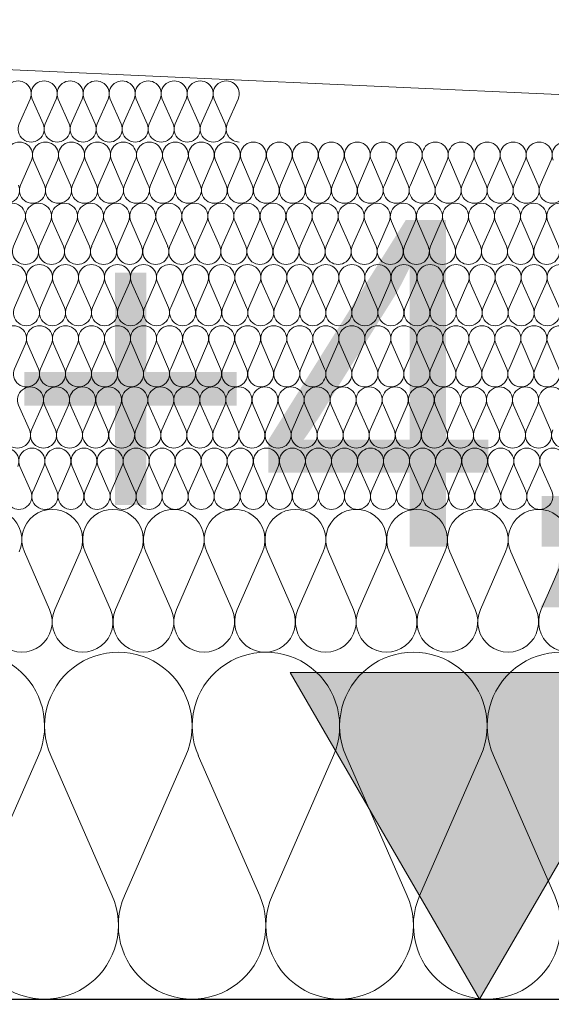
# Model space of a CAD drawing. Extents: x -686885 to -413214, y -23370 to 153194.
# Tile 26 of 145: x -653107 to -652847, y -7972 to -7490. Entities that reach past the tile are written whole.
import ezdxf

# ---------------------------------------------------------------- set-up
doc = ezdxf.new("R2010")
doc.units = 0
doc.header["$MEASUREMENT"] = 0
for name, color, linetype, lineweight in [('Arch stropy_Nr_Pióra__1', 7, 'Continuous', 25), ('INWENT KONST. DREWNIANA_Nr_Pióra__21', 7, 'Continuous', 9), ('INWENT WYMIARY_Nr_Pióra__21', 7, 'Continuous', 9), ('INWENT WYMIARY_Nr_Pióra__5', 7, 'Continuous', 13)]:
    doc.layers.add(name, color=color, linetype=linetype, lineweight=lineweight)
doc.layers.add('Inwent Izolacje', color=7, linetype='Continuous')
doc.layers.add('INWENT WYMIARY', color=7, linetype='Continuous')
doc.layers.add('Inwent Izolacje_Nr_Pióra__2', color=7, linetype='Continuous', lineweight=13, true_color=0x7f7f7f)
doc.styles.add('GENERATED_STYLE_1', font='txt')
doc.dimstyles.new('GENERATED_STYLE__9', dxfattribs={"dimtxt": 160.000002, "dimasz": 110.144928, "dimexe": 0.18, "dimexo": 40, "dimgap": 0.09, "dimtad": 1, "dimtih": 1, "dimtoh": 1, "dimdec": 0, "dimzin": 0, "dimdsep": 46, "dimtxsty": 'GENERATED_STYLE_1', "dimblk": 'ARROWHEAD_5', "dimblk1": 'ARROWHEAD_5', "dimblk2": 'ARROWHEAD_5', "dimcen": 0.09, "dimclrd": 7, "dimclre": 7, "dimclrt": 7, "dimazin": 0, "dimtfac": 1, "dimtdec": 4, "dimtmove": 0, "dimatfit": 3, "dimfxl": 0, "dimtolj": 1, "dimtzin": 0, "dimarcsym": 0})

# ---------------------------------------------------------------- blocks, each defined once
blk = doc.blocks.new('Izolacja cieplna 14_13', base_point=(-647529.55, -7969.58))
at = {"layer": 'Inwent Izolacje_Nr_Pióra__2', "linetype": 'Continuous'}
for p, q in [((-653097.8, -7850.24), (-653127.86, -7918.92)), ((-653061.66, -7918.92), (-653091.73, -7850.24)), ((-653025.52, -7850.24), (-653055.59, -7918.92)), ((-652989.38, -7918.92), (-653019.45, -7850.24)), ((-652953.25, -7850.24), (-652983.31, -7918.92)), ((-652917.11, -7918.92), (-652947.18, -7850.24)), ((-652880.97, -7850.24), (-652911.04, -7918.92)), ((-652844.83, -7918.92), (-652874.9, -7850.24))]:
    blk.add_line(p, q, dxfattribs=at)
for centre, start_param, end_param in [((-653130.9, -7835.73), 1.158003, 5.125183), ((-653058.62, -7835.73), 1.158003, 5.125183), ((-652986.35, -7835.73), 1.158003, 5.125183), ((-652914.07, -7835.73), 1.158003, 5.125183), ((-652841.8, -7835.73), 1.158003, 5.125183), ((-653094.76, -7933.42), 4.299595, 8.266774), ((-653022.49, -7933.42), 4.299595, 8.266774), ((-652950.21, -7933.42), 4.299595, 8.266774), ((-652877.94, -7933.42), 4.299595, 8.266774)]:
    blk.add_ellipse(centre, major_axis=(0, -36.15), ratio=0.999515, start_param=start_param, end_param=end_param, dxfattribs=at)
blk = doc.blocks.new('Izolacja cieplna 14_14', base_point=(-648399.55, -7799.58))
at = {"layer": 'Inwent Izolacje_Nr_Pióra__2', "linetype": 'Continuous'}
for p, q in [((-653092.29, -7778.72), (-653104.69, -7750.44)), ((-653077.4, -7750.44), (-653089.79, -7778.72)), ((-653062.51, -7778.72), (-653074.9, -7750.44)), ((-653047.61, -7750.44), (-653060, -7778.72)), ((-653032.72, -7778.72), (-653045.11, -7750.44)), ((-653017.83, -7750.44), (-653030.22, -7778.72)), ((-653002.93, -7778.72), (-653015.32, -7750.44)), ((-652988.04, -7750.44), (-653000.43, -7778.72)), ((-652973.14, -7778.72), (-652985.54, -7750.44)), ((-652958.25, -7750.44), (-652970.64, -7778.72)), ((-652943.36, -7778.72), (-652955.75, -7750.44)), ((-652928.46, -7750.44), (-652940.86, -7778.72)), ((-652913.57, -7778.72), (-652925.96, -7750.44)), ((-652898.68, -7750.44), (-652911.07, -7778.72)), ((-652883.78, -7778.72), (-652896.17, -7750.44)), ((-652868.89, -7750.44), (-652881.28, -7778.72)), ((-652854, -7778.72), (-652866.39, -7750.44)), ((-652839.1, -7750.44), (-652851.49, -7778.72))]:
    blk.add_line(p, q, dxfattribs=at)
for centre, start_param, end_param in [((-653120.83, -7744.47), 2.728799, 6.695979), ((-653091.04, -7744.47), 2.728799, 6.695979), ((-653061.26, -7744.47), 2.728799, 6.695979), ((-653031.47, -7744.47), 2.728799, 6.695979), ((-653001.68, -7744.47), 2.728799, 6.695979), ((-652971.89, -7744.47), 2.728799, 6.695979), ((-652942.11, -7744.47), 2.728799, 6.695979), ((-652912.32, -7744.47), 2.728799, 6.695979), ((-652882.53, -7744.47), 2.728799, 6.695979), ((-652852.74, -7744.47), 2.728799, 6.695979), ((-653105.94, -7784.69), 5.870392, 9.837571), ((-653076.15, -7784.69), 5.870392, 9.837571), ((-653046.36, -7784.69), 5.870392, 9.837571), ((-653016.57, -7784.69), 5.870392, 9.837571), ((-652986.79, -7784.69), 5.870392, 9.837571), ((-652957, -7784.69), 5.870392, 9.837571), ((-652927.21, -7784.69), 5.870392, 9.837571), ((-652897.43, -7784.69), 5.870392, 9.837571), ((-652867.64, -7784.69), 5.870392, 9.837571), ((-652837.85, -7784.69), 5.870392, 9.837571)]:
    blk.add_ellipse(centre, major_axis=(-14.89, 0), ratio=0.999587, start_param=start_param, end_param=end_param, dxfattribs=at)
blk = doc.blocks.new('Izolacja cieplna 14_15', base_point=(-649049.55, -7729.58))
at = {"layer": 'Inwent Izolacje_Nr_Pióra__2', "linetype": 'Continuous'}
for p, q in [((-653101.52, -7720.64), (-653106.83, -7708.52)), ((-653095.14, -7708.52), (-653100.45, -7720.64)), ((-653088.76, -7720.64), (-653094.07, -7708.52)), ((-653082.38, -7708.52), (-653087.69, -7720.64)), ((-653076, -7720.64), (-653081.31, -7708.52)), ((-653069.62, -7708.52), (-653074.93, -7720.64)), ((-653063.24, -7720.64), (-653068.55, -7708.52)), ((-653056.86, -7708.52), (-653062.17, -7720.64)), ((-653050.48, -7720.64), (-653055.79, -7708.52)), ((-653044.1, -7708.52), (-653049.41, -7720.64)), ((-653037.72, -7720.64), (-653043.03, -7708.52)), ((-653031.34, -7708.52), (-653036.65, -7720.64)), ((-653024.96, -7720.64), (-653030.27, -7708.52)), ((-653018.58, -7708.52), (-653023.89, -7720.64)), ((-653012.2, -7720.64), (-653017.51, -7708.52)), ((-653005.82, -7708.52), (-653011.13, -7720.64)), ((-652999.44, -7720.64), (-653004.75, -7708.52)), ((-652993.06, -7708.52), (-652998.37, -7720.64)), ((-652986.68, -7720.64), (-652991.99, -7708.52)), ((-652980.3, -7708.52), (-652985.61, -7720.64)), ((-652973.92, -7720.64), (-652979.23, -7708.52)), ((-652967.54, -7708.52), (-652972.85, -7720.64)), ((-652961.16, -7720.64), (-652966.47, -7708.52)), ((-652954.78, -7708.52), (-652960.09, -7720.64)), ((-652948.4, -7720.64), (-652953.71, -7708.52)), ((-652942.02, -7708.52), (-652947.33, -7720.64)), ((-652935.64, -7720.64), (-652940.94, -7708.52)), ((-652929.26, -7708.52), (-652934.56, -7720.64)), ((-652922.88, -7720.64), (-652928.18, -7708.52)), ((-652916.5, -7708.52), (-652921.8, -7720.64)), ((-652910.12, -7720.64), (-652915.42, -7708.52)), ((-652903.74, -7708.52), (-652909.04, -7720.64)), ((-652897.36, -7720.64), (-652902.66, -7708.52)), ((-652890.98, -7708.52), (-652896.28, -7720.64)), ((-652884.59, -7720.64), (-652889.9, -7708.52)), ((-652878.21, -7708.52), (-652883.52, -7720.64)), ((-652871.83, -7720.64), (-652877.14, -7708.52)), ((-652865.45, -7708.52), (-652870.76, -7720.64)), ((-652859.07, -7720.64), (-652864.38, -7708.52)), ((-652852.69, -7708.52), (-652858, -7720.64)), ((-652846.31, -7720.64), (-652851.62, -7708.52))]:
    blk.add_line(p, q, dxfattribs=at)
for centre, start_param, end_param in [((-653113.75, -7705.96), 1.158003, 5.125183), ((-653100.99, -7705.96), 1.158003, 5.125183), ((-653088.23, -7705.96), 1.158003, 5.125183), ((-653075.47, -7705.96), 1.158003, 5.125183), ((-653062.7, -7705.96), 1.158003, 5.125183), ((-653049.94, -7705.96), 1.158003, 5.125183), ((-653037.18, -7705.96), 1.158003, 5.125183), ((-653024.42, -7705.96), 1.158003, 5.125183), ((-653011.66, -7705.96), 1.158003, 5.125183), ((-652998.9, -7705.96), 1.158003, 5.125183), ((-652986.14, -7705.96), 1.158003, 5.125183), ((-652973.38, -7705.96), 1.158003, 5.125183), ((-652960.62, -7705.96), 1.158003, 5.125183), ((-652947.86, -7705.96), 1.158003, 5.125183), ((-652935.1, -7705.96), 1.158003, 5.125183), ((-652922.34, -7705.96), 1.158003, 5.125183), ((-652909.58, -7705.96), 1.158003, 5.125183), ((-652896.82, -7705.96), 1.158003, 5.125183), ((-652884.06, -7705.96), 1.158003, 5.125183), ((-652871.3, -7705.96), 1.158003, 5.125183), ((-652858.54, -7705.96), 1.158003, 5.125183), ((-652845.78, -7705.96), 1.158003, 5.125183), ((-653107.37, -7723.2), 4.299595, 8.266774), ((-653094.61, -7723.2), 4.299595, 8.266774), ((-653081.85, -7723.2), 4.299595, 8.266774), ((-653069.08, -7723.2), 4.299595, 8.266774), ((-653056.32, -7723.2), 4.299595, 8.266774), ((-653043.56, -7723.2), 4.299595, 8.266774), ((-653030.8, -7723.2), 4.299595, 8.266774), ((-653018.04, -7723.2), 4.299595, 8.266774), ((-653005.28, -7723.2), 4.299595, 8.266774), ((-652992.52, -7723.2), 4.299595, 8.266774), ((-652979.76, -7723.2), 4.299595, 8.266774), ((-652967, -7723.2), 4.299595, 8.266774), ((-652954.24, -7723.2), 4.299595, 8.266774), ((-652941.48, -7723.2), 4.299595, 8.266774), ((-652928.72, -7723.2), 4.299595, 8.266774), ((-652915.96, -7723.2), 4.299595, 8.266774), ((-652903.2, -7723.2), 4.299595, 8.266774), ((-652890.44, -7723.2), 4.299595, 8.266774), ((-652877.68, -7723.2), 4.299595, 8.266774), ((-652864.92, -7723.2), 4.299595, 8.266774), ((-652852.16, -7723.2), 4.299595, 8.266774)]:
    blk.add_ellipse(centre, major_axis=(0, -6.38), ratio=0.999979, start_param=start_param, end_param=end_param, dxfattribs=at)
blk = doc.blocks.new('Izolacja cieplna 14_16', base_point=(-649699.55, -7699.58))
at = {"layer": 'Inwent Izolacje_Nr_Pióra__2', "linetype": 'Continuous'}
for p, q in [((-653102.22, -7690.64), (-653107.53, -7678.52)), ((-653095.83, -7678.52), (-653101.15, -7690.64)), ((-653089.45, -7690.64), (-653094.76, -7678.52)), ((-653083.07, -7678.52), (-653088.38, -7690.64)), ((-653076.69, -7690.64), (-653082, -7678.52)), ((-653070.3, -7678.52), (-653075.61, -7690.64)), ((-653063.92, -7690.64), (-653069.23, -7678.52)), ((-653057.54, -7678.52), (-653062.85, -7690.64)), ((-653051.15, -7690.64), (-653056.46, -7678.52)), ((-653044.77, -7678.52), (-653050.08, -7690.64)), ((-653038.39, -7690.64), (-653043.7, -7678.52)), ((-653032, -7678.52), (-653037.32, -7690.64)), ((-653025.62, -7690.64), (-653030.93, -7678.52)), ((-653019.24, -7678.52), (-653024.55, -7690.64)), ((-653012.86, -7690.64), (-653018.17, -7678.52)), ((-653006.47, -7678.52), (-653011.78, -7690.64)), ((-653000.09, -7690.64), (-653005.4, -7678.52)), ((-652993.71, -7678.52), (-652999.02, -7690.64)), ((-652987.32, -7690.64), (-652992.63, -7678.52)), ((-652980.94, -7678.52), (-652986.25, -7690.64)), ((-652974.56, -7690.64), (-652979.87, -7678.52)), ((-652968.18, -7678.52), (-652973.49, -7690.64)), ((-652961.79, -7690.64), (-652967.1, -7678.52)), ((-652955.41, -7678.52), (-652960.72, -7690.64)), ((-652949.03, -7690.64), (-652954.34, -7678.52)), ((-652942.64, -7678.52), (-652947.95, -7690.64)), ((-652936.26, -7690.64), (-652941.57, -7678.52)), ((-652929.88, -7678.52), (-652935.19, -7690.64)), ((-652923.49, -7690.64), (-652928.8, -7678.52)), ((-652917.11, -7678.52), (-652922.42, -7690.64)), ((-652910.73, -7690.64), (-652916.04, -7678.52)), ((-652904.35, -7678.52), (-652909.66, -7690.64)), ((-652897.96, -7690.64), (-652903.27, -7678.52)), ((-652891.58, -7678.52), (-652896.89, -7690.64)), ((-652885.2, -7690.64), (-652890.51, -7678.52)), ((-652878.81, -7678.52), (-652884.12, -7690.64)), ((-652872.43, -7690.64), (-652877.74, -7678.52)), ((-652866.05, -7678.52), (-652871.36, -7690.64)), ((-652859.66, -7690.64), (-652864.97, -7678.52)), ((-652853.28, -7678.52), (-652858.59, -7690.64)), ((-652846.9, -7690.64), (-652852.21, -7678.52))]:
    blk.add_line(p, q, dxfattribs=at)
for centre, start_param, end_param in [((-653101.68, -7675.96), 2.728799, 6.695979), ((-653088.92, -7675.96), 2.728799, 6.695979), ((-653076.15, -7675.96), 2.728799, 6.695979), ((-653063.38, -7675.96), 2.728799, 6.695979), ((-653050.62, -7675.96), 2.728799, 6.695979), ((-653037.85, -7675.96), 2.728799, 6.695979), ((-653025.09, -7675.96), 2.728799, 6.695979), ((-653012.32, -7675.96), 2.728799, 6.695979), ((-652999.55, -7675.96), 2.728799, 6.695979), ((-652986.79, -7675.96), 2.728799, 6.695979), ((-652974.02, -7675.96), 2.728799, 6.695979), ((-652961.26, -7675.96), 2.728799, 6.695979), ((-652948.49, -7675.96), 2.728799, 6.695979), ((-652935.72, -7675.96), 2.728799, 6.695979), ((-652922.96, -7675.96), 2.728799, 6.695979), ((-652910.19, -7675.96), 2.728799, 6.695979), ((-652897.43, -7675.96), 2.728799, 6.695979), ((-652884.66, -7675.96), 2.728799, 6.695979), ((-652871.89, -7675.96), 2.728799, 6.695979), ((-652859.13, -7675.96), 2.728799, 6.695979), ((-652846.36, -7675.96), 2.728799, 6.695979), ((-653108.06, -7693.2), 5.870392, 9.837571), ((-653095.3, -7693.2), 5.870392, 9.837571), ((-653082.53, -7693.2), 5.870392, 9.837571), ((-653069.77, -7693.2), 5.870392, 9.837571), ((-653057, -7693.2), 5.870392, 9.837571), ((-653044.23, -7693.2), 5.870392, 9.837571), ((-653031.47, -7693.2), 5.870392, 9.837571), ((-653018.7, -7693.2), 5.870392, 9.837571), ((-653005.94, -7693.2), 5.870392, 9.837571), ((-652993.17, -7693.2), 5.870392, 9.837571), ((-652980.4, -7693.2), 5.870392, 9.837571), ((-652967.64, -7693.2), 5.870392, 9.837571), ((-652954.87, -7693.2), 5.870392, 9.837571), ((-652942.11, -7693.2), 5.870392, 9.837571), ((-652929.34, -7693.2), 5.870392, 9.837571), ((-652916.57, -7693.2), 5.870392, 9.837571), ((-652903.81, -7693.2), 5.870392, 9.837571), ((-652891.04, -7693.2), 5.870392, 9.837571), ((-652878.28, -7693.2), 5.870392, 9.837571), ((-652865.51, -7693.2), 5.870392, 9.837571), ((-652852.75, -7693.2), 5.870392, 9.837571), ((-652839.98, -7693.2), 5.870392, 9.837571)]:
    blk.add_ellipse(centre, major_axis=(-6.38, 0), ratio=0.999587, start_param=start_param, end_param=end_param, dxfattribs=at)
blk = doc.blocks.new('Izolacja cieplna 14_17', base_point=(-650349.55, -7669.58))
at = {"layer": 'Inwent Izolacje_Nr_Pióra__2', "linetype": 'Continuous'}
for p, q in [((-653104.19, -7648.52), (-653109.49, -7660.64)), ((-653097.81, -7660.64), (-653103.12, -7648.52)), ((-653091.44, -7648.52), (-653096.74, -7660.64)), ((-653085.06, -7660.64), (-653090.37, -7648.52)), ((-653078.69, -7648.52), (-653083.99, -7660.64)), ((-653072.31, -7660.64), (-653077.62, -7648.52)), ((-653065.94, -7648.52), (-653071.24, -7660.64)), ((-653059.56, -7660.64), (-653064.87, -7648.52)), ((-653053.19, -7648.52), (-653058.49, -7660.64)), ((-653046.81, -7660.64), (-653052.11, -7648.52)), ((-653040.44, -7648.52), (-653045.74, -7660.64)), ((-653034.06, -7660.64), (-653039.36, -7648.52)), ((-653027.68, -7648.52), (-653032.99, -7660.64)), ((-653021.31, -7660.64), (-653026.61, -7648.52)), ((-653014.93, -7648.52), (-653020.24, -7660.64)), ((-653008.56, -7660.64), (-653013.86, -7648.52)), ((-653002.18, -7648.52), (-653007.49, -7660.64)), ((-652995.81, -7660.64), (-653001.11, -7648.52)), ((-652989.43, -7648.52), (-652994.74, -7660.64)), ((-652983.06, -7660.64), (-652988.36, -7648.52)), ((-652976.68, -7648.52), (-652981.99, -7660.64)), ((-652970.31, -7660.64), (-652975.61, -7648.52)), ((-652963.93, -7648.52), (-652969.24, -7660.64)), ((-652957.56, -7660.64), (-652962.86, -7648.52)), ((-652951.18, -7648.52), (-652956.49, -7660.64)), ((-652944.81, -7660.64), (-652950.11, -7648.52)), ((-652938.43, -7648.52), (-652943.74, -7660.64)), ((-652932.06, -7660.64), (-652937.36, -7648.52)), ((-652925.68, -7648.52), (-652930.99, -7660.64)), ((-652919.31, -7660.64), (-652924.61, -7648.52)), ((-652912.93, -7648.52), (-652918.23, -7660.64)), ((-652906.56, -7660.64), (-652911.86, -7648.52)), ((-652900.18, -7648.52), (-652905.48, -7660.64)), ((-652893.81, -7660.64), (-652899.11, -7648.52)), ((-652887.43, -7648.52), (-652892.73, -7660.64)), ((-652881.05, -7660.64), (-652886.36, -7648.52)), ((-652874.68, -7648.52), (-652879.98, -7660.64)), ((-652868.3, -7660.64), (-652873.61, -7648.52)), ((-652861.93, -7648.52), (-652867.23, -7660.64)), ((-652855.55, -7660.64), (-652860.86, -7648.52)), ((-652849.18, -7648.52), (-652854.48, -7660.64)), ((-652842.8, -7660.64), (-652848.11, -7648.52))]:
    blk.add_line(p, q, dxfattribs=at)
for centre, start_param, end_param in [((-653110.03, -7645.96), 1.158003, 5.125183), ((-653097.28, -7645.96), 1.158003, 5.125183), ((-653084.53, -7645.96), 1.158003, 5.125183), ((-653071.78, -7645.96), 1.158003, 5.125183), ((-653059.03, -7645.96), 1.158003, 5.125183), ((-653046.27, -7645.96), 1.158003, 5.125183), ((-653033.52, -7645.96), 1.158003, 5.125183), ((-653020.77, -7645.96), 1.158003, 5.125183), ((-653008.02, -7645.96), 1.158003, 5.125183), ((-652995.27, -7645.96), 1.158003, 5.125183), ((-652982.52, -7645.96), 1.158003, 5.125183), ((-652969.77, -7645.96), 1.158003, 5.125183), ((-652957.02, -7645.96), 1.158003, 5.125183), ((-652944.27, -7645.96), 1.158003, 5.125183), ((-652931.52, -7645.96), 1.158003, 5.125183), ((-652918.77, -7645.96), 1.158003, 5.125183), ((-652906.02, -7645.96), 1.158003, 5.125183), ((-652893.27, -7645.96), 1.158003, 5.125183), ((-652880.52, -7645.96), 1.158003, 5.125183), ((-652867.77, -7645.96), 1.158003, 5.125183), ((-652855.02, -7645.96), 1.158003, 5.125183), ((-652842.27, -7645.96), 1.158003, 5.125183), ((-653103.65, -7663.2), 4.299595, 8.266774), ((-653090.9, -7663.2), 4.299595, 8.266774), ((-653078.15, -7663.2), 4.299595, 8.266774), ((-653065.4, -7663.2), 4.299595, 8.266774), ((-653052.65, -7663.2), 4.299595, 8.266774), ((-653039.9, -7663.2), 4.299595, 8.266774), ((-653027.15, -7663.2), 4.299595, 8.266774), ((-653014.4, -7663.2), 4.299595, 8.266774), ((-653001.65, -7663.2), 4.299595, 8.266774), ((-652988.9, -7663.2), 4.299595, 8.266774), ((-652976.15, -7663.2), 4.299595, 8.266774), ((-652963.4, -7663.2), 4.299595, 8.266774), ((-652950.65, -7663.2), 4.299595, 8.266774), ((-652937.9, -7663.2), 4.299595, 8.266774), ((-652925.15, -7663.2), 4.299595, 8.266774), ((-652912.4, -7663.2), 4.299595, 8.266774), ((-652899.64, -7663.2), 4.299595, 8.266774), ((-652886.89, -7663.2), 4.299595, 8.266774), ((-652874.14, -7663.2), 4.299595, 8.266774), ((-652861.39, -7663.2), 4.299595, 8.266774), ((-652848.64, -7663.2), 4.299595, 8.266774)]:
    blk.add_ellipse(centre, major_axis=(0, -6.38), ratio=0.999198, start_param=start_param, end_param=end_param, dxfattribs=at)
blk = doc.blocks.new('Izolacja cieplna 14_18', base_point=(-651049.55, -7639.58))
at = {"layer": 'Inwent Izolacje_Nr_Pióra__2', "linetype": 'Continuous'}
for p, q in [((-653104.23, -7618.52), (-653109.54, -7630.64)), ((-653097.85, -7630.64), (-653103.16, -7618.52)), ((-653091.47, -7618.52), (-653096.78, -7630.64)), ((-653085.09, -7630.64), (-653090.4, -7618.52)), ((-653078.71, -7618.52), (-653084.02, -7630.64)), ((-653072.33, -7630.64), (-653077.64, -7618.52)), ((-653065.95, -7618.52), (-653071.26, -7630.64)), ((-653059.57, -7630.64), (-653064.88, -7618.52)), ((-653053.19, -7618.52), (-653058.5, -7630.64)), ((-653046.81, -7630.64), (-653052.12, -7618.52)), ((-653040.43, -7618.52), (-653045.74, -7630.64)), ((-653034.06, -7630.64), (-653039.36, -7618.52)), ((-653027.68, -7618.52), (-653032.98, -7630.64)), ((-653021.3, -7630.64), (-653026.6, -7618.52)), ((-653014.92, -7618.52), (-653020.22, -7630.64)), ((-653008.54, -7630.64), (-653013.85, -7618.52)), ((-653002.16, -7618.52), (-653007.47, -7630.64)), ((-652995.78, -7630.64), (-653001.09, -7618.52)), ((-652989.4, -7618.52), (-652994.71, -7630.64)), ((-652983.02, -7630.64), (-652988.33, -7618.52)), ((-652976.64, -7618.52), (-652981.95, -7630.64)), ((-652970.26, -7630.64), (-652975.57, -7618.52)), ((-652963.88, -7618.52), (-652969.19, -7630.64)), ((-652957.5, -7630.64), (-652962.81, -7618.52)), ((-652951.12, -7618.52), (-652956.43, -7630.64)), ((-652944.74, -7630.64), (-652950.05, -7618.52)), ((-652938.37, -7618.52), (-652943.67, -7630.64)), ((-652931.99, -7630.64), (-652937.29, -7618.52)), ((-652925.61, -7618.52), (-652930.91, -7630.64)), ((-652919.23, -7630.64), (-652924.53, -7618.52)), ((-652912.85, -7618.52), (-652918.16, -7630.64)), ((-652906.47, -7630.64), (-652911.78, -7618.52)), ((-652900.09, -7618.52), (-652905.4, -7630.64)), ((-652893.71, -7630.64), (-652899.02, -7618.52)), ((-652887.33, -7618.52), (-652892.64, -7630.64)), ((-652880.95, -7630.64), (-652886.26, -7618.52)), ((-652874.57, -7618.52), (-652879.88, -7630.64)), ((-652868.19, -7630.64), (-652873.5, -7618.52)), ((-652861.81, -7618.52), (-652867.12, -7630.64)), ((-652855.43, -7630.64), (-652860.74, -7618.52)), ((-652849.06, -7618.52), (-652854.36, -7630.64)), ((-652842.68, -7630.64), (-652847.98, -7618.52))]:
    blk.add_line(p, q, dxfattribs=at)
for centre, start_param, end_param in [((-653110.07, -7615.96), 1.158003, 5.125183), ((-653097.31, -7615.96), 1.158003, 5.125183), ((-653084.55, -7615.96), 1.158003, 5.125183), ((-653071.8, -7615.96), 1.158003, 5.125183), ((-653059.04, -7615.96), 1.158003, 5.125183), ((-653046.28, -7615.96), 1.158003, 5.125183), ((-653033.52, -7615.96), 1.158003, 5.125183), ((-653020.76, -7615.96), 1.158003, 5.125183), ((-653008, -7615.96), 1.158003, 5.125183), ((-652995.24, -7615.96), 1.158003, 5.125183), ((-652982.48, -7615.96), 1.158003, 5.125183), ((-652969.73, -7615.96), 1.158003, 5.125183), ((-652956.97, -7615.96), 1.158003, 5.125183), ((-652944.21, -7615.96), 1.158003, 5.125183), ((-652931.45, -7615.96), 1.158003, 5.125183), ((-652918.69, -7615.96), 1.158003, 5.125183), ((-652905.93, -7615.96), 1.158003, 5.125183), ((-652893.17, -7615.96), 1.158003, 5.125183), ((-652880.42, -7615.96), 1.158003, 5.125183), ((-652867.66, -7615.96), 1.158003, 5.125183), ((-652854.9, -7615.96), 1.158003, 5.125183), ((-652842.14, -7615.96), 1.158003, 5.125183), ((-653103.69, -7633.2), 4.299595, 8.266774), ((-653090.93, -7633.2), 4.299595, 8.266774), ((-653078.17, -7633.2), 4.299595, 8.266774), ((-653065.42, -7633.2), 4.299595, 8.266774), ((-653052.66, -7633.2), 4.299595, 8.266774), ((-653039.9, -7633.2), 4.299595, 8.266774), ((-653027.14, -7633.2), 4.299595, 8.266774), ((-653014.38, -7633.2), 4.299595, 8.266774), ((-653001.62, -7633.2), 4.299595, 8.266774), ((-652988.86, -7633.2), 4.299595, 8.266774), ((-652976.11, -7633.2), 4.299595, 8.266774), ((-652963.35, -7633.2), 4.299595, 8.266774), ((-652950.59, -7633.2), 4.299595, 8.266774), ((-652937.83, -7633.2), 4.299595, 8.266774), ((-652925.07, -7633.2), 4.299595, 8.266774), ((-652912.31, -7633.2), 4.299595, 8.266774), ((-652899.55, -7633.2), 4.299595, 8.266774), ((-652886.79, -7633.2), 4.299595, 8.266774), ((-652874.04, -7633.2), 4.299595, 8.266774), ((-652861.28, -7633.2), 4.299595, 8.266774), ((-652848.52, -7633.2), 4.299595, 8.266774)]:
    blk.add_ellipse(centre, major_axis=(0, -6.38), ratio=0.999838, start_param=start_param, end_param=end_param, dxfattribs=at)
blk = doc.blocks.new('Izolacja cieplna 14_19', base_point=(-651699.55, -7609.58))
at = {"layer": 'Inwent Izolacje_Nr_Pióra__2', "linetype": 'Continuous'}
for p, q in [((-653104.71, -7588.52), (-653110.02, -7600.64)), ((-653098.32, -7600.64), (-653103.63, -7588.52)), ((-653091.94, -7588.52), (-653097.25, -7600.64)), ((-653085.55, -7600.64), (-653090.86, -7588.52)), ((-653079.17, -7588.52), (-653084.48, -7600.64)), ((-653072.78, -7600.64), (-653078.09, -7588.52)), ((-653066.4, -7588.52), (-653071.71, -7600.64)), ((-653060.01, -7600.64), (-653065.32, -7588.52)), ((-653053.63, -7588.52), (-653058.94, -7600.64)), ((-653047.24, -7600.64), (-653052.56, -7588.52)), ((-653040.86, -7588.52), (-653046.17, -7600.64)), ((-653034.47, -7600.64), (-653039.79, -7588.52)), ((-653028.09, -7588.52), (-653033.4, -7600.64)), ((-653021.71, -7600.64), (-653027.02, -7588.52)), ((-653015.32, -7588.52), (-653020.63, -7600.64)), ((-653008.94, -7600.64), (-653014.25, -7588.52)), ((-653002.55, -7588.52), (-653007.86, -7600.64)), ((-652996.17, -7600.64), (-653001.48, -7588.52)), ((-652989.78, -7588.52), (-652995.09, -7600.64)), ((-652983.4, -7600.64), (-652988.71, -7588.52)), ((-652977.01, -7588.52), (-652982.33, -7600.64)), ((-652970.63, -7600.64), (-652975.94, -7588.52)), ((-652964.24, -7588.52), (-652969.56, -7600.64)), ((-652957.86, -7600.64), (-652963.17, -7588.52)), ((-652951.47, -7588.52), (-652956.79, -7600.64)), ((-652945.09, -7600.64), (-652950.4, -7588.52)), ((-652938.71, -7588.52), (-652944.02, -7600.64)), ((-652932.32, -7600.64), (-652937.63, -7588.52)), ((-652925.94, -7588.52), (-652931.25, -7600.64)), ((-652919.55, -7600.64), (-652924.86, -7588.52)), ((-652913.17, -7588.52), (-652918.48, -7600.64)), ((-652906.78, -7600.64), (-652912.09, -7588.52)), ((-652900.4, -7588.52), (-652905.71, -7600.64)), ((-652894.01, -7600.64), (-652899.32, -7588.52)), ((-652887.63, -7588.52), (-652892.94, -7600.64)), ((-652881.24, -7600.64), (-652886.56, -7588.52)), ((-652874.86, -7588.52), (-652880.17, -7600.64)), ((-652868.47, -7600.64), (-652873.79, -7588.52)), ((-652862.09, -7588.52), (-652867.4, -7600.64)), ((-652855.71, -7600.64), (-652861.02, -7588.52)), ((-652849.32, -7588.52), (-652854.63, -7600.64)), ((-652842.94, -7600.64), (-652848.25, -7588.52))]:
    blk.add_line(p, q, dxfattribs=at)
for centre, start_param, end_param in [((-653110.55, -7585.96), 2.728799, 6.695979), ((-653097.78, -7585.96), 2.728799, 6.695979), ((-653085.02, -7585.96), 2.728799, 6.695979), ((-653072.25, -7585.96), 2.728799, 6.695979), ((-653059.48, -7585.96), 2.728799, 6.695979), ((-653046.71, -7585.96), 2.728799, 6.695979), ((-653033.94, -7585.96), 2.728799, 6.695979), ((-653021.17, -7585.96), 2.728799, 6.695979), ((-653008.4, -7585.96), 2.728799, 6.695979), ((-652995.63, -7585.96), 2.728799, 6.695979), ((-652982.86, -7585.96), 2.728799, 6.695979), ((-652970.09, -7585.96), 2.728799, 6.695979), ((-652957.32, -7585.96), 2.728799, 6.695979), ((-652944.55, -7585.96), 2.728799, 6.695979), ((-652931.78, -7585.96), 2.728799, 6.695979), ((-652919.02, -7585.96), 2.728799, 6.695979), ((-652906.25, -7585.96), 2.728799, 6.695979), ((-652893.48, -7585.96), 2.728799, 6.695979), ((-652880.71, -7585.96), 2.728799, 6.695979), ((-652867.94, -7585.96), 2.728799, 6.695979), ((-652855.17, -7585.96), 2.728799, 6.695979), ((-652842.4, -7585.96), 2.728799, 6.695979), ((-653104.17, -7603.2), 5.870392, 9.837571), ((-653091.4, -7603.2), 5.870392, 9.837571), ((-653078.63, -7603.2), 5.870392, 9.837571), ((-653065.86, -7603.2), 5.870392, 9.837571), ((-653053.09, -7603.2), 5.870392, 9.837571), ((-653040.32, -7603.2), 5.870392, 9.837571), ((-653027.55, -7603.2), 5.870392, 9.837571), ((-653014.78, -7603.2), 5.870392, 9.837571), ((-653002.02, -7603.2), 5.870392, 9.837571), ((-652989.25, -7603.2), 5.870392, 9.837571), ((-652976.48, -7603.2), 5.870392, 9.837571), ((-652963.71, -7603.2), 5.870392, 9.837571), ((-652950.94, -7603.2), 5.870392, 9.837571), ((-652938.17, -7603.2), 5.870392, 9.837571), ((-652925.4, -7603.2), 5.870392, 9.837571), ((-652912.63, -7603.2), 5.870392, 9.837571), ((-652899.86, -7603.2), 5.870392, 9.837571), ((-652887.09, -7603.2), 5.870392, 9.837571), ((-652874.32, -7603.2), 5.870392, 9.837571), ((-652861.55, -7603.2), 5.870392, 9.837571), ((-652848.78, -7603.2), 5.870392, 9.837571)]:
    blk.add_ellipse(centre, major_axis=(-6.38, 0), ratio=0.999331, start_param=start_param, end_param=end_param, dxfattribs=at)
blk = doc.blocks.new('Izolacja cieplna 14_20', base_point=(-652349.55, -7579.58))
at = {"layer": 'Inwent Izolacje_Nr_Pióra__2', "linetype": 'Continuous'}
for p, q in [((-653101.25, -7558.52), (-653106.54, -7570.64)), ((-653094.88, -7570.64), (-653100.18, -7558.52)), ((-653088.51, -7558.52), (-653093.81, -7570.64)), ((-653082.15, -7570.64), (-653087.44, -7558.52)), ((-653075.78, -7558.52), (-653081.08, -7570.64)), ((-653069.42, -7570.64), (-653074.71, -7558.52)), ((-653063.05, -7558.52), (-653068.35, -7570.64)), ((-653056.69, -7570.64), (-653061.98, -7558.52)), ((-653050.32, -7558.52), (-653055.62, -7570.64)), ((-653043.95, -7570.64), (-653049.25, -7558.52)), ((-653037.59, -7558.52), (-653042.88, -7570.64)), ((-653031.22, -7570.64), (-653036.52, -7558.52)), ((-653024.86, -7558.52), (-653030.15, -7570.64)), ((-653018.49, -7570.64), (-653023.79, -7558.52)), ((-653012.13, -7558.52), (-653017.42, -7570.64)), ((-653005.76, -7570.64), (-653011.06, -7558.52)), ((-652999.39, -7558.52), (-653004.69, -7570.64)), ((-652993.03, -7570.64), (-652998.32, -7558.52)), ((-652986.66, -7558.52), (-652991.96, -7570.64)), ((-652980.3, -7570.64), (-652985.59, -7558.52)), ((-652973.93, -7558.52), (-652979.23, -7570.64)), ((-652967.57, -7570.64), (-652972.86, -7558.52)), ((-652961.2, -7558.52), (-652966.5, -7570.64)), ((-652954.83, -7570.64), (-652960.13, -7558.52)), ((-652948.47, -7558.52), (-652953.76, -7570.64)), ((-652942.1, -7570.64), (-652947.4, -7558.52)), ((-652935.74, -7558.52), (-652941.03, -7570.64)), ((-652929.37, -7570.64), (-652934.67, -7558.52)), ((-652923.01, -7558.52), (-652928.3, -7570.64)), ((-652916.64, -7570.64), (-652921.94, -7558.52)), ((-652910.27, -7558.52), (-652915.57, -7570.64)), ((-652903.91, -7570.64), (-652909.2, -7558.52)), ((-652897.54, -7558.52), (-652902.84, -7570.64)), ((-652891.18, -7570.64), (-652896.47, -7558.52)), ((-652884.81, -7558.52), (-652890.11, -7570.64)), ((-652878.44, -7570.64), (-652883.74, -7558.52)), ((-652872.08, -7558.52), (-652877.38, -7570.64)), ((-652865.71, -7570.64), (-652871.01, -7558.52)), ((-652859.35, -7558.52), (-652864.64, -7570.64)), ((-652852.98, -7570.64), (-652858.28, -7558.52)), ((-652846.62, -7558.52), (-652851.91, -7570.64))]:
    blk.add_line(p, q, dxfattribs=at)
for centre, start_param, end_param in [((-653107.08, -7555.96), 1.158003, 5.125183), ((-653094.35, -7555.96), 1.158003, 5.125183), ((-653081.61, -7555.96), 1.158003, 5.125183), ((-653068.88, -7555.96), 1.158003, 5.125183), ((-653056.15, -7555.96), 1.158003, 5.125183), ((-653043.42, -7555.96), 1.158003, 5.125183), ((-653030.69, -7555.96), 1.158003, 5.125183), ((-653017.96, -7555.96), 1.158003, 5.125183), ((-653005.22, -7555.96), 1.158003, 5.125183), ((-652992.49, -7555.96), 1.158003, 5.125183), ((-652979.76, -7555.96), 1.158003, 5.125183), ((-652967.03, -7555.96), 1.158003, 5.125183), ((-652954.3, -7555.96), 1.158003, 5.125183), ((-652941.57, -7555.96), 1.158003, 5.125183), ((-652928.84, -7555.96), 1.158003, 5.125183), ((-652916.1, -7555.96), 1.158003, 5.125183), ((-652903.37, -7555.96), 1.158003, 5.125183), ((-652890.64, -7555.96), 1.158003, 5.125183), ((-652877.91, -7555.96), 1.158003, 5.125183), ((-652865.18, -7555.96), 1.158003, 5.125183), ((-652852.45, -7555.96), 1.158003, 5.125183), ((-652839.72, -7555.96), 1.158003, 5.125183), ((-653113.44, -7573.2), 4.299595, 8.266774), ((-653100.71, -7573.2), 4.299595, 8.266774), ((-653087.98, -7573.2), 4.299595, 8.266774), ((-653075.25, -7573.2), 4.299595, 8.266774), ((-653062.52, -7573.2), 4.299595, 8.266774), ((-653049.79, -7573.2), 4.299595, 8.266774), ((-653037.05, -7573.2), 4.299595, 8.266774), ((-653024.32, -7573.2), 4.299595, 8.266774), ((-653011.59, -7573.2), 4.299595, 8.266774), ((-652998.86, -7573.2), 4.299595, 8.266774), ((-652986.13, -7573.2), 4.299595, 8.266774), ((-652973.4, -7573.2), 4.299595, 8.266774), ((-652960.66, -7573.2), 4.299595, 8.266774), ((-652947.93, -7573.2), 4.299595, 8.266774), ((-652935.2, -7573.2), 4.299595, 8.266774), ((-652922.47, -7573.2), 4.299595, 8.266774), ((-652909.74, -7573.2), 4.299595, 8.266774), ((-652897.01, -7573.2), 4.299595, 8.266774), ((-652884.28, -7573.2), 4.299595, 8.266774), ((-652871.54, -7573.2), 4.299595, 8.266774), ((-652858.81, -7573.2), 4.299595, 8.266774), ((-652846.08, -7573.2), 4.299595, 8.266774)]:
    blk.add_ellipse(centre, major_axis=(0, -6.38), ratio=0.997711, start_param=start_param, end_param=end_param, dxfattribs=at)
blk = doc.blocks.new('Izolacja cieplna 14_22', base_point=(-652999.41, -7549.58))
at = {"layer": 'Inwent Izolacje_Nr_Pióra__2', "linetype": 'Continuous'}
for p, q in [((-653101.9, -7528.52), (-653107.21, -7540.64)), ((-653095.53, -7540.64), (-653100.83, -7528.52)), ((-653089.16, -7528.52), (-653094.46, -7540.64)), ((-653082.79, -7540.64), (-653088.09, -7528.52)), ((-653076.41, -7528.52), (-653081.72, -7540.64)), ((-653070.04, -7540.64), (-653075.34, -7528.52)), ((-653063.67, -7528.52), (-653068.97, -7540.64)), ((-653057.3, -7540.64), (-653062.6, -7528.52)), ((-653050.92, -7528.52), (-653056.23, -7540.64)), ((-653044.55, -7540.64), (-653049.85, -7528.52)), ((-653038.18, -7528.52), (-653043.48, -7540.64)), ((-653031.81, -7540.64), (-653037.11, -7528.52)), ((-653025.43, -7528.52), (-653030.74, -7540.64)), ((-653019.06, -7540.64), (-653024.36, -7528.52)), ((-653012.69, -7528.52), (-653017.99, -7540.64)), ((-653006.32, -7540.64), (-653011.62, -7528.52)), ((-652999.94, -7528.52), (-653005.25, -7540.64))]:
    blk.add_line(p, q, dxfattribs=at)
for centre, start_param, end_param in [((-653107.74, -7525.96), 1.158003, 5.125183), ((-653095, -7525.96), 1.158003, 5.125183), ((-653082.25, -7525.96), 1.158003, 5.125183), ((-653069.51, -7525.96), 1.158003, 5.125183), ((-653056.76, -7525.96), 1.158003, 5.125183), ((-653044.02, -7525.96), 1.158003, 5.125183), ((-653031.27, -7525.96), 1.158003, 5.125183), ((-653018.53, -7525.96), 1.158003, 5.125183), ((-653005.78, -7525.96), 1.158003, 5.125183), ((-653101.37, -7543.2), 4.299595, 8.266774), ((-653088.62, -7543.2), 4.299595, 8.266774), ((-653075.88, -7543.2), 4.299595, 8.266774), ((-653063.13, -7543.2), 4.299595, 8.266774), ((-653050.39, -7543.2), 4.299595, 8.266774), ((-653037.64, -7543.2), 4.299595, 8.266774), ((-653024.9, -7543.2), 4.299595, 8.266774), ((-653012.15, -7543.2), 4.299595, 8.266774), ((-652999.41, -7543.2), 4.299596, 6.283185)]:
    blk.add_ellipse(centre, major_axis=(0, -6.38), ratio=0.998779, start_param=start_param, end_param=end_param, dxfattribs=at)
blk = doc.blocks.new('Wymiary_104', base_point=(-652881.67, -7969.58))
at = {"layer": 'INWENT WYMIARY_Nr_Pióra__21', "linetype": 'Continuous'}
blk.add_hatch(color=256, dxfattribs=at).paths.add_polyline_path([(-652881.67, -7969.58), (-652974.47, -7809.58), (-652788.87, -7809.58)], flags=0)
for p, q in [((-652881.67, -7969.58), (-652974.47, -7809.58)), ((-652974.47, -7809.58), (-652788.87, -7809.58)), ((-652788.87, -7809.58), (-652881.67, -7969.58)), ((-652881.67, -7969.58), (-653001.67, -7969.58)), ((-652881.67, -7969.58), (-652761.67, -7969.58))]:
    blk.add_line(p, q, dxfattribs=at)
at = {"layer": 'INWENT WYMIARY_Nr_Pióra__21', "insert": (-653115.08, -7777.58), "char_height": 160, "attachment_point": 7, "style": 'GENERATED_STYLE_1'}
blk.add_mtext('{+4,36}', dxfattribs=at)
blk = doc.blocks.new('*D782')
at = {"layer": 'INWENT WYMIARY_Nr_Pióra__5', "linetype": 'Continuous'}
for points in [[(-657348.7, -7638.18), (-657314.98, -7749.08), (-657374.95, -7751.08)], [(-657342.05, -7969.58), (-657372.8, -7857.82), (-657312.81, -7857.42)]]:
    blk.add_hatch(color=256, dxfattribs=at).paths.add_polyline_path(points, flags=0)
for p, q in [((-657348.7, -7638.18), (-657374.95, -7751.08)), ((-657348.7, -7638.18), (-657314.98, -7749.08)), ((-657314.98, -7749.08), (-657374.95, -7751.08)), ((-657372.8, -7857.82), (-657312.81, -7857.42)), ((-657342.05, -7969.58), (-657372.8, -7857.82)), ((-657342.05, -7969.58), (-657312.81, -7857.42))]:
    blk.add_line(p, q, dxfattribs=at)
blk.add_arc((-665600.6, -7969.58), 8258.56, 0.776767, 1.523015, dxfattribs=at)
at = {"layer": 'INWENT WYMIARY_Nr_Pióra__21', "insert": (-657183.74, -7880.63), "char_height": 160, "attachment_point": 7, "style": 'GENERATED_STYLE_1'}
blk.add_mtext('{2,30°}', dxfattribs=at)
blk = doc.blocks.new('ARROWHEAD_5')
at = {"color": 0, "linetype": 'Continuous', "lineweight": 0}
blk.add_line((0, 0), (-1, 0), dxfattribs=at)
blk.add_solid([(-1, 0.2679), (0, 0), (-1, -0.2679), (-1, 0.2679)], dxfattribs=at)
blk = doc.blocks.new('*D783')
at = {"layer": 'INWENT WYMIARY_Nr_Pióra__5', "linetype": 'Continuous'}
for points in [[(-651154.75, -7603.27), (-651129.09, -7716.31), (-651189.04, -7713.99)], [(-651163.09, -7969.58), (-651192.31, -7857.41), (-651132.31, -7857.83)]]:
    blk.add_hatch(color=256, dxfattribs=at).paths.add_polyline_path(points, flags=0)
for p, q in [((-651154.75, -7603.27), (-651189.04, -7713.99)), ((-651154.75, -7603.27), (-651129.09, -7716.31)), ((-651129.09, -7716.31), (-651189.04, -7713.99)), ((-651163.09, -7969.58), (-651192.31, -7857.41)), ((-651192.31, -7857.41), (-651132.31, -7857.83)), ((-651163.09, -7969.58), (-651132.31, -7857.83))]:
    blk.add_line(p, q, dxfattribs=at)
blk.add_arc((-643114.8, -7969.58), 8048.28, 178.18843, 179.202939, dxfattribs=at)
at = {"layer": 'INWENT WYMIARY_Nr_Pióra__21', "insert": (-651769.72, -7862.74), "char_height": 160, "attachment_point": 7, "style": 'GENERATED_STYLE_1'}
blk.add_mtext('{2,61°}', dxfattribs=at)

msp = doc.modelspace()

# ---------------------------------------------------------------- linework, layer by layer
at = {"layer": 'Arch stropy_Nr_Pióra__1', "linetype": 'Continuous'}
msp.add_line((-659599.55, -7969.58), (-647529.55, -7969.58), dxfattribs=at)
at = {"layer": 'INWENT KONST. DREWNIANA_Nr_Pióra__21', "linetype": 'Continuous'}
msp.add_line((-653649.41, -7489.61), (-647504.55, -7769.58), dxfattribs=at)

# ---------------------------------------------------------------- block references
at = {"layer": 'Inwent Izolacje', "color": 104, "linetype": 'Continuous', "lineweight": 13, "true_color": 0x029e21}
for name, p in [('Izolacja cieplna 14_22', (-652999.41, -7549.58)), ('Izolacja cieplna 14_20', (-652349.55, -7579.58)), ('Izolacja cieplna 14_19', (-651699.55, -7609.58)), ('Izolacja cieplna 14_18', (-651049.55, -7639.58)), ('Izolacja cieplna 14_17', (-650349.55, -7669.58)), ('Izolacja cieplna 14_16', (-649699.55, -7699.58)), ('Izolacja cieplna 14_15', (-649049.55, -7729.58)), ('Izolacja cieplna 14_14', (-648399.55, -7799.58)), ('Izolacja cieplna 14_13', (-647529.55, -7969.58))]:
    msp.add_blockref(name, p, dxfattribs=at)
at = {"layer": 'INWENT WYMIARY', "linetype": 'Continuous'}
msp.add_blockref('Wymiary_104', (-652881.67, -7969.58), dxfattribs=at)

# ---------------------------------------------------------------- dimensions: what is measured, and where the dimension line sits
for base, center, p2, picture, middle in [((-657343.71, -7803.85), (-665600.6, -7969.58), (-647529.55, -7969.58), '*D782', (-656927.01, -7800.63)), ((-651161, -7786.38), (-643114.8, -7969.58), (-659599.55, -7969.58), '*D783', (-651512.98, -7782.74))]:
    dim = msp.add_angular_dim_3p(base=base, center=center, p1=(-653649.41, -7489.61), p2=p2, dimstyle='GENERATED_STYLE__9', dxfattribs=at)
    dim.commit()
    dim.dimension.update_dxf_attribs({"geometry": picture, "text_midpoint": middle, "dimtype": 165})

doc.saveas('drawing.dxf')
